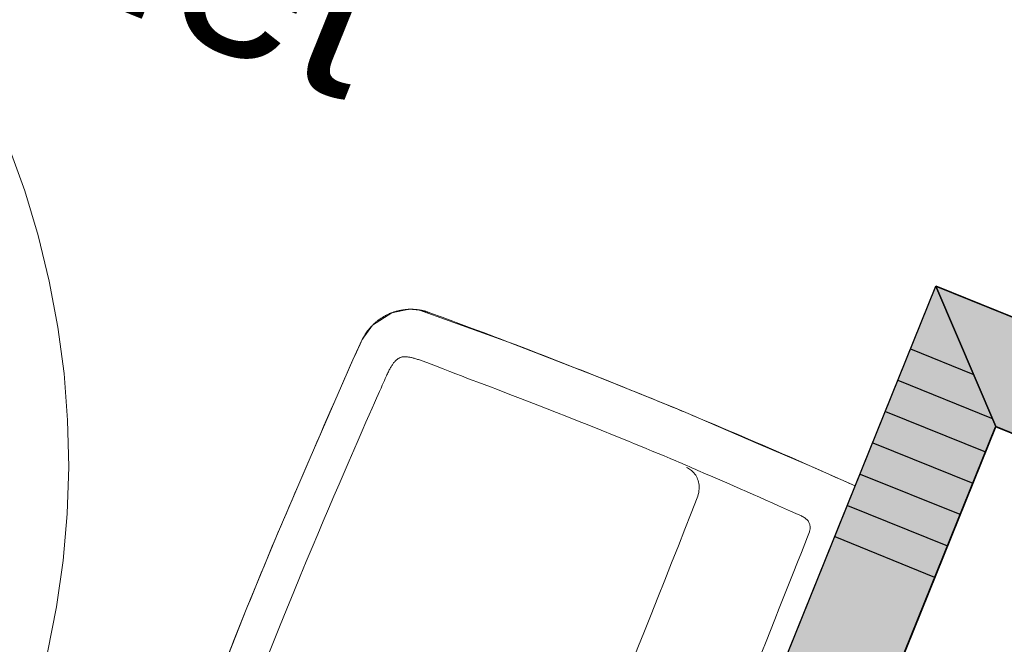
# Model space of a CAD drawing. Header units: millimetres. Extents: x -526411 to -400573, y 47353 to 130199.
# Tile 86 of 256: x -489271 to -488359, y 75114 to 75692. Entities that reach past the tile are written whole.
import ezdxf

# ---------------------------------------------------------------- set-up
doc = ezdxf.new("R2010")
doc.units = ezdxf.units.MM
for name, color, linetype, lineweight in [('01_ALGEMEEN', 7, 'Continuous', 18), ('08_RUIMTENUMMERING', 7, 'Continuous', 18), ('m-pg-03_AI_dwg', 8, 'Continuous', 18)]:
    doc.layers.add(name, color=color, linetype=linetype, lineweight=lineweight)
doc.styles.add('Arial_2', font='arial.ttf', dxfattribs={"height": 7.29503})

# ---------------------------------------------------------------- blocks, each defined once
blk = doc.blocks.new('m-pg-03_AI_dwg_block 50-639018-3e Verdieping - Percelen telling LI')
at = {"layer": '01_ALGEMEEN', "color": 253, "lineweight": 25}
blk.add_line((-1055.52, -557.854), (-1015.045, -457.652), dxfattribs=at)
blk = doc.blocks.new('m-pg-03_AI_dwg_block 152-639120-3e Verdieping - Percelen telling LI')
at = {"layer": '01_ALGEMEEN', "color": 253, "lineweight": 25}
for p, q in [((-992.47, -461.919), (-1017.518, -451.794)), ((-988.296, -463.606), (-992.47, -461.919))]:
    blk.add_line(p, q, dxfattribs=at)
blk = doc.blocks.new('m-pg-03_AI_dwg_block 161-639129-3e Verdieping - Percelen telling LI')
at = {"layer": '01_ALGEMEEN', "color": 253, "lineweight": 25}
blk.add_line((-1035.067, -495.204), (-1017.533, -451.788), dxfattribs=at)
blk = doc.blocks.new('m-pg-03_AI_dwg_block 164-639132-3e Verdieping - Percelen telling LI')
at = {"layer": '01_ALGEMEEN', "color": 253, "lineweight": 25}
blk.add_line((-994.173, -466.088), (-1015.045, -457.652), dxfattribs=at)
blk = doc.blocks.new('m-pg-03_AI_dwg_block 930-639898-3e Verdieping - Percelen telling LI')
at = {"layer": '01_ALGEMEEN', "color": 253, "lineweight": 25}
blk.add_line((-1021.743, -462.232), (-1017.578, -463.917), dxfattribs=at)
blk = doc.blocks.new('m-pg-03_AI_dwg_block 933-639901-3e Verdieping - Percelen telling LI')
at = {"layer": '01_ALGEMEEN', "color": 253, "lineweight": 25}
blk.add_line((-1021.219, -460.934), (-1017.049, -462.615), dxfattribs=at)
blk = doc.blocks.new('m-pg-03_AI_dwg_block 936-639904-3e Verdieping - Percelen telling LI')
at = {"layer": '01_ALGEMEEN', "color": 253, "lineweight": 25}
blk.add_line((-1020.689, -459.623), (-1016.531, -461.3), dxfattribs=at)
blk = doc.blocks.new('m-pg-03_AI_dwg_block 939-639907-3e Verdieping - Percelen telling LI')
at = {"layer": '01_ALGEMEEN', "color": 253, "lineweight": 25}
blk.add_line((-1020.163, -458.32), (-1015.991, -460.003), dxfattribs=at)
blk = doc.blocks.new('m-pg-03_AI_dwg_block 942-639910-3e Verdieping - Percelen telling LI')
at = {"layer": '01_ALGEMEEN', "color": 253, "lineweight": 25}
blk.add_line((-1019.635, -457.014), (-1015.461, -458.697), dxfattribs=at)
blk = doc.blocks.new('m-pg-03_AI_dwg_block 945-639913-3e Verdieping - Percelen telling LI')
at = {"layer": '01_ALGEMEEN', "color": 253, "lineweight": 25}
blk.add_line((-1019.109, -455.711), (-1015.202, -457.292), dxfattribs=at)
blk = doc.blocks.new('m-pg-03_AI_dwg_block 948-639916-3e Verdieping - Percelen telling LI')
at = {"layer": '01_ALGEMEEN', "color": 253, "lineweight": 25}
blk.add_line((-1018.582, -454.408), (-1015.979, -455.459), dxfattribs=at)
blk = doc.blocks.new('m-pg-03_AI_dwg_block 1117-640085-3e Verdieping - Percelen telling LI')
at = {"layer": '01_ALGEMEEN', "color": 9, "lineweight": 9, "flags": 128}
blk.add_lwpolyline([(-1076.231, -425.745), (-1074.441, -426.524), (-1072.696, -427.4), (-1071.007, -428.369), (-1069.364, -429.427), (-1067.787, -430.573), (-1066.268, -431.803), (-1064.827, -433.114), (-1063.453, -434.5), (-1062.147, -435.959), (-1060.943, -437.485), (-1059.806, -439.075), (-1058.77, -440.724), (-1057.813, -442.428), (-1056.958, -444.18), (-1056.192, -445.976), (-1055.528, -447.811), (-1054.965, -449.679), (-1054.503, -451.575), (-1054.143, -453.493), (-1053.884, -455.428), (-1053.738, -457.374), (-1053.693, -459.325), (-1053.76, -461.275), (-1053.929, -463.219), (-1054.199, -465.151), (-1054.582, -467.066), (-1055.055, -468.957), (-1055.64, -470.82), (-1056.316, -472.648)], dxfattribs=at)
blk = doc.blocks.new('m-pg-03_AI_dwg_block 1447-640415-3e Verdieping - Percelen telling LI')
at = {"layer": '01_ALGEMEEN', "color": 253, "lineweight": 25}
for p, q in [((-1017.522, -451.784), (-1015.033, -457.646)), ((-1015.033, -457.646), (-1055.516, -557.853))]:
    blk.add_line(p, q, dxfattribs=at)
at = {"layer": '01_ALGEMEEN', "color": 253, "lineweight": 25, "flags": 128}
blk.add_lwpolyline([(-1055.516, -557.853), (-1061.378, -560.341), (-1017.522, -451.784)], dxfattribs=at)
blk = doc.blocks.new('m-pg-03_AI_dwg_block 1448-640416-3e Verdieping - Percelen telling LI')
at = {"layer": '01_ALGEMEEN'}
blk.add_hatch(color=10, dxfattribs=at).paths.add_polyline_path([(-1061.378, -560.341), (-1055.516, -557.853), (-1015.033, -457.646), (-1017.522, -451.784), (-1056.204, -547.532)], flags=0)
at = {"layer": '01_ALGEMEEN', "color": 133}
for p, q in [((-1017.522, -451.784), (-1015.033, -457.646)), ((-1015.033, -457.646), (-1055.516, -557.853))]:
    blk.add_line(p, q, dxfattribs=at)
at = {"layer": '01_ALGEMEEN', "color": 133, "flags": 128}
blk.add_lwpolyline([(-1055.516, -557.853), (-1061.378, -560.341), (-1017.522, -451.784)], dxfattribs=at)
blk = doc.blocks.new('m-pg-03_AI_dwg_block 1449-640417-3e Verdieping - Percelen telling LI')
at = {"layer": '01_ALGEMEEN', "color": 213, "lineweight": 13}
blk.add_line((-1061.378, -560.341), (-1017.522, -451.784), dxfattribs=at)
blk = doc.blocks.new('m-pg-03_AI_dwg_block 1450-640418-3e Verdieping - Percelen telling LI')
at = {"layer": '01_ALGEMEEN', "color": 213, "lineweight": 13}
blk.add_line((-1015.033, -457.646), (-1055.516, -557.853), dxfattribs=at)
blk = doc.blocks.new('m-pg-03_AI_dwg_block 1451-640419-3e Verdieping - Percelen telling LI')
at = {"layer": '01_ALGEMEEN', "color": 133}
blk.add_line((-1061.378, -560.341), (-1017.522, -451.784), dxfattribs=at)
blk = doc.blocks.new('m-pg-03_AI_dwg_block 1452-640420-3e Verdieping - Percelen telling LI')
at = {"layer": '01_ALGEMEEN', "color": 133}
blk.add_line((-1015.033, -457.646), (-1055.516, -557.853), dxfattribs=at)
blk = doc.blocks.new('m-pg-03_AI_dwg_block 1453-640421-3e Verdieping - Percelen telling LI')
at = {"layer": '01_ALGEMEEN', "color": 253, "lineweight": 25}
for p, q in [((-994.153, -466.079), (-1015.033, -457.646)), ((-992.464, -461.905), (-994.15, -466.08))]:
    blk.add_line(p, q, dxfattribs=at)
at = {"layer": '01_ALGEMEEN', "color": 253, "lineweight": 25, "flags": 128}
blk.add_lwpolyline([(-1015.033, -457.646), (-1017.522, -451.784), (-992.464, -461.905)], dxfattribs=at)
blk = doc.blocks.new('m-pg-03_AI_dwg_block 1454-640422-3e Verdieping - Percelen telling LI')
at = {"layer": '01_ALGEMEEN'}
h = blk.add_hatch(color=10, dxfattribs=at)
h.paths.add_polyline_path([(-992.464, -461.905), (-992.465, -461.905), (-998.091, -461.905)], flags=0)
h.paths.add_polyline_path([(-994.15, -466.08), (-992.464, -461.905), (-1017.522, -451.784), (-1015.019, -457.652), (-994.153, -466.079)], flags=0)
at = {"layer": '01_ALGEMEEN', "color": 133}
for p, q in [((-994.153, -466.079), (-1015.033, -457.646)), ((-992.464, -461.905), (-994.15, -466.08))]:
    blk.add_line(p, q, dxfattribs=at)
at = {"layer": '01_ALGEMEEN', "color": 133, "flags": 128}
blk.add_lwpolyline([(-1015.033, -457.646), (-1017.522, -451.784), (-992.464, -461.905)], dxfattribs=at)
blk = doc.blocks.new('m-pg-03_AI_dwg_block 1455-640423-3e Verdieping - Percelen telling LI')
at = {"layer": '01_ALGEMEEN', "color": 213, "lineweight": 13}
blk.add_line((-1017.522, -451.784), (-992.464, -461.905), dxfattribs=at)
blk = doc.blocks.new('m-pg-03_AI_dwg_block 1456-640424-3e Verdieping - Percelen telling LI')
at = {"layer": '01_ALGEMEEN', "color": 213, "lineweight": 13}
blk.add_line((-994.153, -466.079), (-1015.033, -457.646), dxfattribs=at)
blk = doc.blocks.new('m-pg-03_AI_dwg_block 1458-640426-3e Verdieping - Percelen telling LI')
at = {"layer": '01_ALGEMEEN', "color": 133}
blk.add_line((-1017.522, -451.784), (-992.464, -461.905), dxfattribs=at)
blk = doc.blocks.new('m-pg-03_AI_dwg_block 1459-640427-3e Verdieping - Percelen telling LI')
at = {"layer": '01_ALGEMEEN', "color": 133}
blk.add_line((-994.153, -466.079), (-1015.033, -457.646), dxfattribs=at)
blk = doc.blocks.new('m-pg-03_AI_dwg_block 2-641149-3e Verdieping - Percelen telling LI')
for name in ['m-pg-03_AI_dwg_block 1117-640085-3e Verdieping - Percelen telling LI', 'm-pg-03_AI_dwg_block 1447-640415-3e Verdieping - Percelen telling LI', 'm-pg-03_AI_dwg_block 1448-640416-3e Verdieping - Percelen telling LI', 'm-pg-03_AI_dwg_block 1449-640417-3e Verdieping - Percelen telling LI', 'm-pg-03_AI_dwg_block 1451-640419-3e Verdieping - Percelen telling LI', 'm-pg-03_AI_dwg_block 161-639129-3e Verdieping - Percelen telling LI', 'm-pg-03_AI_dwg_block 1453-640421-3e Verdieping - Percelen telling LI', 'm-pg-03_AI_dwg_block 1454-640422-3e Verdieping - Percelen telling LI', 'm-pg-03_AI_dwg_block 1455-640423-3e Verdieping - Percelen telling LI', 'm-pg-03_AI_dwg_block 1458-640426-3e Verdieping - Percelen telling LI', 'm-pg-03_AI_dwg_block 152-639120-3e Verdieping - Percelen telling LI', 'm-pg-03_AI_dwg_block 948-639916-3e Verdieping - Percelen telling LI', 'm-pg-03_AI_dwg_block 945-639913-3e Verdieping - Percelen telling LI', 'm-pg-03_AI_dwg_block 942-639910-3e Verdieping - Percelen telling LI', 'm-pg-03_AI_dwg_block 50-639018-3e Verdieping - Percelen telling LI', 'm-pg-03_AI_dwg_block 1450-640418-3e Verdieping - Percelen telling LI', 'm-pg-03_AI_dwg_block 1452-640420-3e Verdieping - Percelen telling LI', 'm-pg-03_AI_dwg_block 164-639132-3e Verdieping - Percelen telling LI', 'm-pg-03_AI_dwg_block 1456-640424-3e Verdieping - Percelen telling LI', 'm-pg-03_AI_dwg_block 1459-640427-3e Verdieping - Percelen telling LI', 'm-pg-03_AI_dwg_block 939-639907-3e Verdieping - Percelen telling LI', 'm-pg-03_AI_dwg_block 936-639904-3e Verdieping - Percelen telling LI', 'm-pg-03_AI_dwg_block 933-639901-3e Verdieping - Percelen telling LI', 'm-pg-03_AI_dwg_block 930-639898-3e Verdieping - Percelen telling LI']:
    blk.add_blockref(name, (0, 0))
blk = doc.blocks.new('m-pg-03_AI_dwg_block 3223-642192-3e Verdieping - Percelen telling LI')
at = {"layer": '01_ALGEMEEN', "color": 213, "lineweight": 13, "flags": 128}
blk.add_lwpolyline([(-1041.451, -454.02), (-1041.441, -454), (-1041.431, -453.981), (-1041.42, -453.961), (-1041.41, -453.94), (-1041.398, -453.92), (-1041.387, -453.899), (-1041.375, -453.878), (-1041.363, -453.857), (-1041.35, -453.837), (-1041.338, -453.816), (-1041.325, -453.795), (-1041.311, -453.774), (-1041.298, -453.754), (-1041.284, -453.733), (-1041.27, -453.712), (-1041.255, -453.692), (-1041.24, -453.671), (-1041.225, -453.651), (-1041.209, -453.63), (-1041.193, -453.61), (-1041.177, -453.59), (-1041.16, -453.57), (-1041.144, -453.55), (-1041.127, -453.53), (-1041.109, -453.511), (-1041.092, -453.491), (-1041.074, -453.472), (-1041.056, -453.453), (-1041.038, -453.434), (-1041.02, -453.416), (-1041.001, -453.397), (-1040.983, -453.379), (-1040.964, -453.361), (-1040.945, -453.344), (-1040.925, -453.326), (-1040.905, -453.309), (-1040.886, -453.292), (-1040.866, -453.275), (-1040.846, -453.258), (-1040.825, -453.242), (-1040.805, -453.226), (-1040.784, -453.21), (-1040.763, -453.194), (-1040.742, -453.179), (-1040.721, -453.164), (-1040.699, -453.149), (-1040.678, -453.134), (-1040.656, -453.12), (-1040.634, -453.106), (-1040.612, -453.092), (-1040.59, -453.079), (-1040.567, -453.065), (-1040.545, -453.052), (-1040.522, -453.039), (-1040.499, -453.027), (-1040.476, -453.015), (-1040.453, -453.002), (-1040.429, -452.991), (-1040.406, -452.979), (-1040.382, -452.968), (-1040.359, -452.957), (-1040.335, -452.946), (-1040.311, -452.936), (-1040.287, -452.926), (-1040.263, -452.916), (-1040.238, -452.906), (-1040.214, -452.897), (-1040.19, -452.888), (-1040.165, -452.879), (-1040.14, -452.871), (-1040.115, -452.863), (-1040.091, -452.855), (-1040.066, -452.848), (-1040.041, -452.84), (-1040.016, -452.833), (-1039.99, -452.827), (-1039.965, -452.82), (-1039.939, -452.814), (-1039.914, -452.808), (-1039.889, -452.803), (-1039.863, -452.798), (-1039.837, -452.793), (-1039.812, -452.788), (-1039.787, -452.784), (-1039.762, -452.78), (-1039.737, -452.776), (-1039.712, -452.773), (-1039.688, -452.77), (-1039.665, -452.767), (-1039.642, -452.765), (-1039.619, -452.763), (-1039.598, -452.761), (-1039.576, -452.76), (-1039.555, -452.759), (-1039.535, -452.758), (-1039.515, -452.756), (-1039.496, -452.756), (-1039.477, -452.755), (-1039.459, -452.755), (-1039.441, -452.755), (-1039.424, -452.755), (-1039.407, -452.755), (-1039.391, -452.755), (-1039.376, -452.756), (-1039.361, -452.756), (-1039.346, -452.756), (-1039.332, -452.757), (-1039.319, -452.758), (-1039.305, -452.758), (-1039.292, -452.759), (-1039.279, -452.76), (-1039.266, -452.761), (-1039.253, -452.762), (-1039.24, -452.763), (-1039.227, -452.764), (-1039.214, -452.765), (-1039.201, -452.766), (-1039.188, -452.768)], dxfattribs=at)
blk = doc.blocks.new('m-pg-03_AI_dwg_block 3224-642193-3e Verdieping - Percelen telling LI')
at = {"layer": '01_ALGEMEEN', "color": 213, "lineweight": 13, "flags": 128}
blk.add_lwpolyline([(-1039.188, -452.768), (-1039.175, -452.769), (-1039.162, -452.771), (-1039.149, -452.772), (-1039.136, -452.774), (-1039.123, -452.776), (-1039.11, -452.777), (-1039.097, -452.779), (-1039.084, -452.781), (-1039.071, -452.783), (-1039.059, -452.785), (-1039.046, -452.787), (-1039.033, -452.79), (-1039.02, -452.792), (-1039.007, -452.795), (-1038.993, -452.797), (-1038.979, -452.8), (-1038.965, -452.803), (-1038.95, -452.806), (-1038.935, -452.81), (-1038.92, -452.813), (-1038.904, -452.817), (-1038.887, -452.821), (-1038.87, -452.825), (-1038.853, -452.829), (-1038.836, -452.834), (-1038.818, -452.839), (-1038.8, -452.844), (-1038.782, -452.849), (-1038.763, -452.855), (-1038.743, -452.861), (-1038.723, -452.868), (-1038.702, -452.875), (-1038.679, -452.883), (-1038.655, -452.891)], dxfattribs=at)
blk = doc.blocks.new('m-pg-03_AI_dwg_block 3225-642194-3e Verdieping - Percelen telling LI')
at = {"layer": '01_ALGEMEEN', "color": 133, "flags": 128}
blk.add_lwpolyline([(-1020.899, -460.117), (-1031.696, -486.877), (-1033.947, -486.06), (-1036.535, -485.092), (-1038.676, -484.267), (-1040.984, -483.353), (-1042.949, -482.554), (-1046.268, -481.164), (-1049.137, -479.916), (-1050.025, -479.428), (-1050.307, -479.147), (-1050.602, -478.696), (-1050.793, -478.129), (-1050.833, -477.635), (-1050.785, -477.231), (-1050.677, -476.966), (-1049.644, -474.015), (-1048.525, -471.027), (-1047.34, -467.923), (-1046.286, -465.27), (-1045.026, -462.216), (-1043.626, -458.951), (-1042.459, -456.26), (-1041.839, -454.868), (-1041.451, -454.02), (-1041.02, -453.416), (-1040.214, -452.897), (-1039.496, -452.756), (-1039.059, -452.785), (-1035.356, -454.119), (-1031.696, -455.541), (-1028.323, -456.91), (-1027.852, -457.105), (-1024.934, -458.369), (-1022.806, -459.267)], close=True, dxfattribs=at)
blk.add_lwpolyline([(-1020.899, -460.117), (-1031.696, -486.877), (-1033.947, -486.06), (-1036.535, -485.092), (-1038.676, -484.267), (-1040.984, -483.353), (-1042.949, -482.554), (-1046.268, -481.164), (-1049.137, -479.916), (-1050.025, -479.428), (-1050.307, -479.147), (-1050.602, -478.696), (-1050.793, -478.129), (-1050.833, -477.635), (-1050.785, -477.231), (-1050.677, -476.966), (-1049.644, -474.015), (-1048.525, -471.027), (-1047.34, -467.923), (-1046.286, -465.27), (-1045.026, -462.216), (-1043.626, -458.951), (-1042.459, -456.26), (-1041.839, -454.868), (-1041.451, -454.02), (-1041.02, -453.416), (-1040.214, -452.897), (-1039.496, -452.756), (-1039.059, -452.785), (-1035.356, -454.119), (-1031.696, -455.541), (-1028.323, -456.91), (-1027.852, -457.105), (-1024.934, -458.369), (-1022.806, -459.267)], close=True, dxfattribs=at)
blk = doc.blocks.new('m-pg-03_AI_dwg_block 3238-642207-3e Verdieping - Percelen telling LI')
at = {"layer": '01_ALGEMEEN', "color": 213, "lineweight": 13, "flags": 128}
blk.add_lwpolyline([(-1027.453, -459.473), (-1027.567, -459.422), (-1027.681, -459.371), (-1027.795, -459.321), (-1027.91, -459.27), (-1028.024, -459.22), (-1028.139, -459.17), (-1028.254, -459.121), (-1028.369, -459.072)], dxfattribs=at)
blk = doc.blocks.new('m-pg-03_AI_dwg_block 3239-642208-3e Verdieping - Percelen telling LI')
at = {"layer": '01_ALGEMEEN', "color": 213, "lineweight": 13, "flags": 128}
blk.add_lwpolyline([(-1023.138, -461.369), (-1023.1, -461.387), (-1023.063, -461.406), (-1023.027, -461.427), (-1022.994, -461.449), (-1022.963, -461.472), (-1022.933, -461.497), (-1022.906, -461.523), (-1022.882, -461.549), (-1022.86, -461.578), (-1022.84, -461.607), (-1022.824, -461.637), (-1022.809, -461.668), (-1022.797, -461.699), (-1022.787, -461.731), (-1022.78, -461.762), (-1022.774, -461.793), (-1022.771, -461.824), (-1022.77, -461.855), (-1022.771, -461.885), (-1022.774, -461.915), (-1022.779, -461.944), (-1022.785, -461.973), (-1022.793, -462.002), (-1022.803, -462.031)], dxfattribs=at)
blk = doc.blocks.new('m-pg-03_AI_dwg_block 3240-642209-3e Verdieping - Percelen telling LI')
at = {"layer": '01_ALGEMEEN', "color": 213, "lineweight": 13, "flags": 128}
blk.add_lwpolyline([(-1027.617, -459.575), (-1027.578, -459.623), (-1027.544, -459.674), (-1027.513, -459.727), (-1027.486, -459.781), (-1027.462, -459.838), (-1027.442, -459.896), (-1027.427, -459.956), (-1027.414, -460.016)], dxfattribs=at)
blk = doc.blocks.new('m-pg-03_AI_dwg_block 3241-642210-3e Verdieping - Percelen telling LI')
at = {"layer": '01_ALGEMEEN', "color": 213, "lineweight": 13, "flags": 128}
blk.add_lwpolyline([(-1027.453, -459.473), (-1027.135, -459.609), (-1026.829, -459.74), (-1026.534, -459.868), (-1026.247, -459.993), (-1025.967, -460.115), (-1025.692, -460.235), (-1025.42, -460.355), (-1025.15, -460.473), (-1024.881, -460.592), (-1024.614, -460.711), (-1024.35, -460.828), (-1024.091, -460.943), (-1023.838, -461.056), (-1023.595, -461.165), (-1023.361, -461.269), (-1023.138, -461.369)], dxfattribs=at)
blk = doc.blocks.new('m-pg-03_AI_dwg_block 3242-642211-3e Verdieping - Percelen telling LI')
at = {"layer": '01_ALGEMEEN', "color": 213, "lineweight": 13, "flags": 128}
blk.add_lwpolyline([(-1027.93, -459.348), (-1027.885, -459.368), (-1027.842, -459.391), (-1027.8, -459.415), (-1027.76, -459.443), (-1027.721, -459.473), (-1027.685, -459.504), (-1027.65, -459.538), (-1027.617, -459.575)], dxfattribs=at)
blk = doc.blocks.new('m-pg-03_AI_dwg_block 3243-642212-3e Verdieping - Percelen telling LI')
at = {"layer": '01_ALGEMEEN', "color": 213, "lineweight": 13, "flags": 128}
blk.add_lwpolyline([(-1027.414, -460.016), (-1027.404, -460.091), (-1027.4, -460.167), (-1027.401, -460.243), (-1027.407, -460.319), (-1027.419, -460.394), (-1027.435, -460.468), (-1027.456, -460.541), (-1027.481, -460.613)], dxfattribs=at)
blk = doc.blocks.new('m-pg-03_AI_dwg_block 3244-642213-3e Verdieping - Percelen telling LI')
at = {"layer": '01_ALGEMEEN', "color": 213, "lineweight": 13, "flags": 128}
blk.add_lwpolyline([(-1027.244, -473.115), (-1027.004, -472.522), (-1026.771, -471.946), (-1026.545, -471.388), (-1026.324, -470.846), (-1026.111, -470.32), (-1025.904, -469.811), (-1025.703, -469.318), (-1025.51, -468.841), (-1025.322, -468.378), (-1025.14, -467.926), (-1024.961, -467.482), (-1024.783, -467.041), (-1024.606, -466.597), (-1024.427, -466.149), (-1024.244, -465.69), (-1024.056, -465.217), (-1023.862, -464.729), (-1023.668, -464.237), (-1023.478, -463.756), (-1023.298, -463.301), (-1023.135, -462.886), (-1022.994, -462.525), (-1022.881, -462.235), (-1022.802, -462.029)], dxfattribs=at)
blk = doc.blocks.new('m-pg-03_AI_dwg_block 3245-642214-3e Verdieping - Percelen telling LI')
at = {"layer": '01_ALGEMEEN', "color": 213, "lineweight": 13, "flags": 128}
blk.add_lwpolyline([(-1048.856, -476.34), (-1048.835, -476.282), (-1048.798, -476.179), (-1048.745, -476.034), (-1048.676, -475.846), (-1048.591, -475.616), (-1048.492, -475.348), (-1048.378, -475.04), (-1048.25, -474.695), (-1048.108, -474.313), (-1047.954, -473.899), (-1047.789, -473.457), (-1047.614, -472.99), (-1047.431, -472.502), (-1047.242, -471.998), (-1047.046, -471.482), (-1046.847, -470.956), (-1046.645, -470.424), (-1046.436, -469.881), (-1046.22, -469.319), (-1045.991, -468.732), (-1045.748, -468.112), (-1045.488, -467.454), (-1045.206, -466.749), (-1044.902, -465.991)], dxfattribs=at)
blk = doc.blocks.new('m-pg-03_AI_dwg_block 3246-642215-3e Verdieping - Percelen telling LI')
at = {"layer": '01_ALGEMEEN', "color": 213, "lineweight": 13, "flags": 128}
blk.add_lwpolyline([(-1040.668, -456.046), (-1040.692, -456.097), (-1040.73, -456.182), (-1040.783, -456.301), (-1040.853, -456.457), (-1040.939, -456.65), (-1041.042, -456.881), (-1041.161, -457.152), (-1041.298, -457.464), (-1041.452, -457.816), (-1041.622, -458.205), (-1041.806, -458.627), (-1042.001, -459.077), (-1042.206, -459.551), (-1042.418, -460.043), (-1042.636, -460.55), (-1042.857, -461.066), (-1043.08, -461.59), (-1043.307, -462.125), (-1043.541, -462.68), (-1043.784, -463.262), (-1044.039, -463.876), (-1044.309, -464.531), (-1044.595, -465.234), (-1044.902, -465.991)], dxfattribs=at)
blk = doc.blocks.new('m-pg-03_AI_dwg_block 3247-642216-3e Verdieping - Percelen telling LI')
at = {"layer": '01_ALGEMEEN', "color": 213, "lineweight": 13, "flags": 128}
blk.add_lwpolyline([(-1030.346, -458.257), (-1030.938, -458.016), (-1031.488, -457.794), (-1032, -457.588), (-1032.477, -457.398), (-1032.924, -457.22), (-1033.345, -457.054), (-1033.744, -456.898), (-1034.126, -456.749), (-1034.493, -456.607), (-1034.846, -456.471), (-1035.184, -456.341), (-1035.506, -456.218), (-1035.812, -456.101), (-1036.101, -455.992), (-1036.373, -455.889), (-1036.627, -455.793), (-1036.863, -455.704), (-1037.089, -455.619), (-1037.316, -455.534), (-1037.55, -455.444), (-1037.803, -455.348), (-1038.083, -455.24), (-1038.398, -455.118), (-1038.76, -454.977)], dxfattribs=at)
blk = doc.blocks.new('m-pg-03_AI_dwg_block 3249-642218-3e Verdieping - Percelen telling LI')
at = {"layer": '01_ALGEMEEN', "color": 213, "lineweight": 13, "flags": 128}
blk.add_lwpolyline([(-1038.76, -454.977), (-1038.798, -454.963), (-1038.836, -454.95), (-1038.874, -454.935), (-1038.913, -454.921), (-1038.951, -454.908), (-1038.99, -454.894), (-1039.028, -454.88), (-1039.066, -454.867), (-1039.104, -454.854), (-1039.142, -454.842), (-1039.179, -454.83), (-1039.216, -454.818), (-1039.252, -454.807), (-1039.289, -454.797), (-1039.324, -454.787), (-1039.36, -454.778), (-1039.394, -454.769), (-1039.428, -454.762), (-1039.462, -454.755), (-1039.495, -454.749), (-1039.527, -454.744), (-1039.559, -454.74), (-1039.589, -454.737), (-1039.62, -454.735), (-1039.649, -454.734), (-1039.677, -454.734), (-1039.705, -454.734), (-1039.732, -454.736), (-1039.758, -454.739), (-1039.783, -454.743), (-1039.807, -454.748), (-1039.83, -454.754), (-1039.852, -454.76), (-1039.873, -454.768), (-1039.893, -454.777), (-1039.913, -454.786), (-1039.932, -454.796), (-1039.95, -454.807), (-1039.967, -454.818), (-1039.984, -454.83), (-1040, -454.842), (-1040.017, -454.856), (-1040.032, -454.869), (-1040.048, -454.884), (-1040.064, -454.9), (-1040.079, -454.916), (-1040.095, -454.934), (-1040.111, -454.952), (-1040.128, -454.972), (-1040.144, -454.993), (-1040.161, -455.016), (-1040.178, -455.04), (-1040.196, -455.065), (-1040.213, -455.092), (-1040.231, -455.12), (-1040.249, -455.149), (-1040.267, -455.181), (-1040.286, -455.214), (-1040.304, -455.248), (-1040.323, -455.284), (-1040.342, -455.321), (-1040.361, -455.359), (-1040.381, -455.399), (-1040.401, -455.439), (-1040.421, -455.482), (-1040.443, -455.528), (-1040.467, -455.58), (-1040.495, -455.643), (-1040.528, -455.718), (-1040.567, -455.808), (-1040.614, -455.916), (-1040.668, -456.046)], dxfattribs=at)
blk = doc.blocks.new('m-pg-03_AI_dwg_block 3250-642219-3e Verdieping - Percelen telling LI')
at = {"layer": '01_ALGEMEEN', "color": 213, "lineweight": 13, "flags": 128}
blk.add_lwpolyline([(-1028.369, -459.072), (-1028.615, -458.97), (-1028.862, -458.867), (-1029.109, -458.765), (-1029.357, -458.662), (-1029.604, -458.561), (-1029.851, -458.459), (-1030.099, -458.358), (-1030.346, -458.257)], dxfattribs=at)
blk = doc.blocks.new('m-pg-03_AI_dwg_block 3251-642220-3e Verdieping - Percelen telling LI')
at = {"layer": '01_ALGEMEEN', "color": 213, "lineweight": 13, "flags": 128}
blk.add_lwpolyline([(-1026.298, -473.497), (-1025.657, -471.91), (-1024.987, -470.25), (-1024.298, -468.54), (-1023.598, -466.807), (-1022.899, -465.073), (-1022.209, -463.364), (-1021.54, -461.703), (-1020.899, -460.117)], dxfattribs=at)
blk = doc.blocks.new('m-pg-03_AI_dwg_block 3256-642225-3e Verdieping - Percelen telling LI')
at = {"layer": '01_ALGEMEEN', "color": 213, "lineweight": 13, "flags": 128}
blk.add_lwpolyline([(-1046.343, -465.41), (-1046.455, -465.688), (-1046.567, -465.967), (-1046.678, -466.246), (-1046.789, -466.525), (-1046.9, -466.805), (-1047.011, -467.084), (-1047.121, -467.363), (-1047.23, -467.643), (-1047.34, -467.923), (-1047.448, -468.203), (-1047.557, -468.483), (-1047.665, -468.763), (-1047.773, -469.044), (-1047.88, -469.324), (-1047.988, -469.605), (-1048.094, -469.885), (-1048.201, -470.167), (-1048.308, -470.449), (-1048.415, -470.736), (-1048.525, -471.027), (-1048.636, -471.325), (-1048.751, -471.63), (-1048.869, -471.945), (-1048.991, -472.272), (-1049.118, -472.61), (-1049.248, -472.957), (-1049.381, -473.31), (-1049.513, -473.664), (-1049.644, -474.015), (-1049.772, -474.359), (-1049.895, -474.693), (-1050.013, -475.014), (-1050.124, -475.316), (-1050.228, -475.602), (-1050.324, -475.871), (-1050.415, -476.125), (-1050.5, -476.365), (-1050.579, -476.591), (-1050.654, -476.804), (-1050.724, -477.005)], dxfattribs=at)
blk = doc.blocks.new('m-pg-03_AI_dwg_block 3257-642226-3e Verdieping - Percelen telling LI')
at = {"layer": '01_ALGEMEEN', "color": 213, "lineweight": 13, "flags": 128}
blk.add_lwpolyline([(-1046.343, -465.41), (-1046.23, -465.131), (-1046.117, -464.853), (-1046.004, -464.575), (-1045.89, -464.297), (-1045.776, -464.019), (-1045.662, -463.741), (-1045.547, -463.463), (-1045.432, -463.186), (-1045.317, -462.908), (-1045.201, -462.631), (-1045.084, -462.354), (-1044.968, -462.077), (-1044.851, -461.801), (-1044.734, -461.524), (-1044.616, -461.248), (-1044.498, -460.971), (-1044.38, -460.695), (-1044.26, -460.417), (-1044.139, -460.136), (-1044.016, -459.851), (-1043.89, -459.559), (-1043.76, -459.26), (-1043.626, -458.951), (-1043.488, -458.631), (-1043.345, -458.299), (-1043.197, -457.959), (-1043.048, -457.613), (-1042.897, -457.267), (-1042.748, -456.923), (-1042.601, -456.586), (-1042.459, -456.26), (-1042.321, -455.948), (-1042.19, -455.653), (-1042.067, -455.375), (-1041.95, -455.114), (-1041.839, -454.868), (-1041.734, -454.637), (-1041.634, -454.419), (-1041.54, -454.214), (-1041.451, -454.02)], dxfattribs=at)
blk = doc.blocks.new('m-pg-03_AI_dwg_block 3258-642227-3e Verdieping - Percelen telling LI')
at = {"layer": '01_ALGEMEEN', "color": 213, "lineweight": 13, "flags": 128}
blk.add_lwpolyline([(-1027.59, -457.214), (-1027.648, -457.19), (-1027.737, -457.153), (-1027.852, -457.105), (-1027.99, -457.047), (-1028.149, -456.982), (-1028.323, -456.91), (-1028.51, -456.832), (-1028.706, -456.751), (-1028.909, -456.667), (-1029.118, -456.582), (-1029.334, -456.493), (-1029.558, -456.401), (-1029.791, -456.307), (-1030.033, -456.208), (-1030.285, -456.106), (-1030.547, -456), (-1030.821, -455.89), (-1031.104, -455.777), (-1031.397, -455.66), (-1031.696, -455.541), (-1032.002, -455.42), (-1032.311, -455.298), (-1032.624, -455.175), (-1032.938, -455.052), (-1033.253, -454.929), (-1033.566, -454.807), (-1033.877, -454.686), (-1034.185, -454.567), (-1034.488, -454.45), (-1034.785, -454.337), (-1035.075, -454.226), (-1035.356, -454.119), (-1035.629, -454.015), (-1035.892, -453.916), (-1036.147, -453.82), (-1036.394, -453.727), (-1036.634, -453.637), (-1036.867, -453.551), (-1037.094, -453.466), (-1037.316, -453.384), (-1037.532, -453.304), (-1037.741, -453.227), (-1037.938, -453.154), (-1038.122, -453.087), (-1038.288, -453.026), (-1038.435, -452.972), (-1038.558, -452.927), (-1038.655, -452.891)], dxfattribs=at)
blk = doc.blocks.new('m-pg-03_AI_dwg_block 3259-642228-3e Verdieping - Percelen telling LI')
at = {"layer": '01_ALGEMEEN', "color": 213, "lineweight": 13, "flags": 128}
blk.add_lwpolyline([(-1020.899, -460.117), (-1021.159, -460), (-1021.425, -459.881), (-1021.695, -459.76), (-1021.969, -459.637), (-1022.246, -459.514), (-1022.525, -459.39), (-1022.806, -459.267), (-1023.087, -459.143), (-1023.367, -459.02), (-1023.648, -458.897), (-1023.928, -458.775), (-1024.208, -458.653), (-1024.49, -458.531), (-1024.771, -458.409), (-1025.054, -458.288), (-1025.338, -458.166), (-1025.623, -458.044), (-1025.909, -457.922), (-1026.194, -457.801), (-1026.478, -457.681), (-1026.761, -457.561), (-1027.041, -457.444), (-1027.317, -457.328), (-1027.59, -457.214)], dxfattribs=at)
blk = doc.blocks.new('m-pg-03_AI_dwg_block 3260-642229-3e Verdieping - Percelen telling LI')
at = {"layer": '01_ALGEMEEN', "color": 213, "lineweight": 13, "flags": 128}
blk.add_lwpolyline([(-1027.481, -460.613), (-1027.731, -461.25), (-1027.994, -461.919), (-1028.268, -462.614), (-1028.55, -463.326), (-1028.836, -464.046), (-1029.122, -464.766), (-1029.405, -465.479), (-1029.683, -466.174), (-1029.952, -466.848), (-1030.214, -467.501), (-1030.47, -468.141), (-1030.723, -468.771), (-1030.975, -469.397), (-1031.227, -470.023), (-1031.483, -470.657), (-1031.742, -471.3)], dxfattribs=at)
blk = doc.blocks.new('m-pg-03_AI_dwg_block 8855-647824-3e Verdieping - Percelen telling LI')
at = {"layer": '08_RUIMTENUMMERING', "insert": (-1059.364, -429.26), "char_height": 7.295, "width": 25.63373, "attachment_point": 1, "rotation": 338.0108, "line_spacing_factor": 0.938532, "style": 'Arial_2'}
blk.add_mtext('toilet', dxfattribs=at)
blk = doc.blocks.new('m-pg-03_AI_dwg-638970-3e Verdieping - Percelen telling LI')
for name in ['m-pg-03_AI_dwg_block 2-641149-3e Verdieping - Percelen telling LI', 'm-pg-03_AI_dwg_block 8855-647824-3e Verdieping - Percelen telling LI', 'm-pg-03_AI_dwg_block 3225-642194-3e Verdieping - Percelen telling LI', 'm-pg-03_AI_dwg_block 3223-642192-3e Verdieping - Percelen telling LI', 'm-pg-03_AI_dwg_block 3224-642193-3e Verdieping - Percelen telling LI', 'm-pg-03_AI_dwg_block 3258-642227-3e Verdieping - Percelen telling LI', 'm-pg-03_AI_dwg_block 3257-642226-3e Verdieping - Percelen telling LI', 'm-pg-03_AI_dwg_block 3249-642218-3e Verdieping - Percelen telling LI', 'm-pg-03_AI_dwg_block 3247-642216-3e Verdieping - Percelen telling LI', 'm-pg-03_AI_dwg_block 3246-642215-3e Verdieping - Percelen telling LI', 'm-pg-03_AI_dwg_block 3259-642228-3e Verdieping - Percelen telling LI', 'm-pg-03_AI_dwg_block 3250-642219-3e Verdieping - Percelen telling LI', 'm-pg-03_AI_dwg_block 3238-642207-3e Verdieping - Percelen telling LI', 'm-pg-03_AI_dwg_block 3242-642211-3e Verdieping - Percelen telling LI', 'm-pg-03_AI_dwg_block 3241-642210-3e Verdieping - Percelen telling LI', 'm-pg-03_AI_dwg_block 3240-642209-3e Verdieping - Percelen telling LI', 'm-pg-03_AI_dwg_block 3243-642212-3e Verdieping - Percelen telling LI', 'm-pg-03_AI_dwg_block 3251-642220-3e Verdieping - Percelen telling LI', 'm-pg-03_AI_dwg_block 3260-642229-3e Verdieping - Percelen telling LI', 'm-pg-03_AI_dwg_block 3239-642208-3e Verdieping - Percelen telling LI', 'm-pg-03_AI_dwg_block 3244-642213-3e Verdieping - Percelen telling LI', 'm-pg-03_AI_dwg_block 3256-642225-3e Verdieping - Percelen telling LI', 'm-pg-03_AI_dwg_block 3245-642214-3e Verdieping - Percelen telling LI']:
    blk.add_blockref(name, (0, 0))

msp = doc.modelspace()

# ---------------------------------------------------------------- block references
at = {"layer": 'm-pg-03_AI_dwg', "color": 133, "xscale": 22.2068924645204, "yscale": 22.2068924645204, "zscale": 22.2068924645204}
msp.add_blockref('m-pg-03_AI_dwg-638970-3e Verdieping - Percelen telling LI', (-465826.52, 85478.03), dxfattribs=at)

doc.saveas('drawing.dxf')
